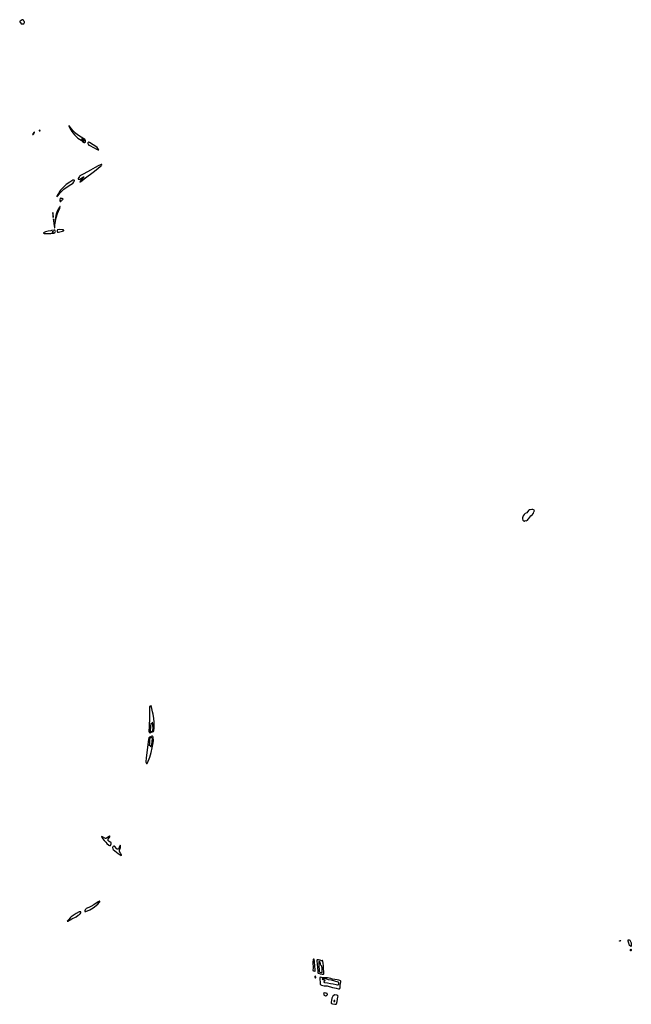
# Model space of a CAD drawing. Header units: inches. Extents: x 2737311 to 2824111, y 916180 to 1012679.
import ezdxf

# ---------------------------------------------------------------- set-up
doc = ezdxf.new("R2010")
doc.units = ezdxf.units.IN
doc.header["$MEASUREMENT"] = 0
for name, color, linetype in [('C7986', 7, 'Continuous'), ('C7987', 7, 'Continuous'), ('C7992', 7, 'Continuous'), ('C7993', 7, 'Continuous'), ('C7996', 7, 'Continuous'), ('C8901', 7, 'Continuous'), ('C8914', 7, 'Continuous'), ('C8921', 7, 'Continuous')]:
    doc.layers.add(name, color=color, linetype=linetype)

msp = doc.modelspace()

# ---------------------------------------------------------------- linework, layer by layer
at = {"layer": 'C7986', "color": 5, "elevation": 20}
for points in [[(2789051, 967451), (2789038, 967422), (2789030, 967421), (2789010, 967398), (2788978, 967342), (2788939, 967290), (2788950, 967281), (2788970, 967287), (2789010, 967333), (2789021, 967359), (2789030, 967368), (2789040, 967400), (2789050, 967411)], [(2789350, 967537), (2789323, 967530), (2789330, 967506), (2789370, 967495), (2789390, 967499), (2789389, 967530)]]:
    msp.add_lwpolyline(points, close=True, dxfattribs=at)
msp.add_lwpolyline([(2790000, 961630), (2789858, 961602), (2789702, 961558), (2789586, 961510), (2789570, 961490), (2789610, 961478), (2789671, 961471), (2789770, 961469), (2790000, 961479)], dxfattribs=at)
at = {"layer": 'C7987', "color": 5, "elevation": 20}
msp.add_lwpolyline([(2788350, 974032), (2788330, 974030), (2788306, 974014), (2788270, 973978), (2788199, 973941), (2788187, 973930), (2788180, 973910), (2788190, 973886), (2788234, 973870), (2788263, 973850), (2788255, 973830), (2788255, 973810), (2788270, 973789), (2788290, 973781), (2788310, 973782), (2788350, 973797), (2788390, 973788), (2788423, 973797), (2788452, 973828), (2788461, 973859), (2788457, 973897), (2788432, 973952), (2788399, 973999), (2788370, 974025)], close=True, dxfattribs=at)
at = {"layer": 'C7992', "color": 5, "elevation": 20}
for points in [[(2793470, 926076), (2793450, 926065), (2793390, 926026), (2793270, 925935), (2793250, 925926), (2793230, 925924), (2793182, 925942), (2793042, 926030), (2792992, 926048), (2792995, 926035), (2792992, 926030), (2793002, 926010), (2793050, 925930), (2793145, 925805), (2793238, 925698), (2793308, 925628), (2793426, 925526), (2793450, 925515), (2793490, 925508), (2793522, 925518), (2793543, 925557), (2793552, 925612), (2793544, 925664), (2793526, 925686), (2793430, 925756), (2793369, 925809), (2793355, 925830), (2793353, 925850), (2793373, 925890), (2793467, 926030), (2793481, 926070)], [(2794090, 925523), (2794021, 925399), (2793975, 925325), (2793950, 925302), (2793930, 925298), (2793910, 925305), (2793890, 925322), (2793747, 925467), (2793730, 925475), (2793710, 925474), (2793666, 925454), (2793646, 925430), (2793633, 925390), (2793643, 925310), (2793662, 925282), (2793964, 925044), (2794090, 924960), (2794150, 924930), (2794165, 924935), (2794170, 924950), (2794162, 924970), (2794130, 925030), (2794050, 925150), (2794038, 925190), (2794044, 925236), (2794094, 925390), (2794110, 925490), (2794109, 925510)], [(2792890, 922234), (2792870, 922233), (2792790, 922197), (2792531, 922029), (2792358, 921930), (2792241, 921870), (2792079, 921801), (2792060, 921780), (2792028, 921732), (2792001, 921670), (2792001, 921650), (2792012, 921632), (2792044, 921624), (2792070, 921629), (2792294, 921726), (2792396, 921784), (2792552, 921888), (2792695, 922005), (2792767, 922070), (2792855, 922170), (2792881, 922210), (2792881, 922219), (2792892, 922230)], [(2791730, 921620), (2791710, 921620), (2791674, 921606), (2791504, 921516), (2791323, 921397), (2791209, 921311), (2791144, 921256), (2791042, 921150), (2790988, 921090), (2790978, 921070), (2790990, 921058), (2791010, 921064), (2791241, 921199), (2791490, 921326), (2791610, 921410), (2791696, 921464), (2791735, 921505), (2791764, 921550), (2791772, 921570), (2791773, 921590), (2791765, 921605), (2791755, 921615)]]:
    msp.add_lwpolyline(points, close=True, dxfattribs=at)
at = {"layer": 'C7993', "color": 5}
for points, elevation in [([(2795890, 933738), (2795875, 933710), (2795870, 933688), (2795851, 933669), (2795829, 933669), (2795810, 933682), (2795801, 933630), (2795798, 933502), (2795805, 933170), (2795804, 932950), (2795800, 932850), (2795781, 932670), (2795790, 932510), (2795776, 932210), (2795778, 932190), (2795787, 932170), (2795807, 932147), (2795830, 932136), (2795850, 932133), (2795890, 932141), (2796019, 932201), (2796041, 932219), (2796055, 932245), (2796079, 932430), (2796084, 932590), (2796076, 932750), (2796057, 932970), (2796016, 933236), (2795991, 933371), (2795950, 933561), (2795910, 933701)], 20), ([(2795990, 932749), (2795970, 932729), (2795950, 932668), (2795930, 932655), (2795893, 932673), (2795889, 932670), (2795865, 932530), (2795841, 932230), (2795841, 932210), (2795850, 932191), (2795870, 932188), (2795919, 932210), (2795962, 932238), (2795990, 932248), (2796006, 932270), (2796013, 932413), (2796011, 932569), (2796009, 932630)], 40), ([(2795950, 931933), (2795898, 931922), (2795803, 931877), (2795775, 931845), (2795748, 931750), (2795674, 931110), (2795610, 930669), (2795583, 930430), (2795586, 930386), (2795590, 930381), (2795610, 930391), (2795630, 930372), (2795650, 930312), (2795655, 930325), (2795670, 930334), (2795690, 930371), (2795817, 930703), (2795903, 930970), (2795966, 931250), (2796020, 931540), (2796037, 931690), (2796025, 931870), (2796007, 931910), (2795990, 931927), (2795972, 931932)], 20), ([(2795910, 931863), (2795890, 931863), (2795850, 931845), (2795830, 931830), (2795822, 931810), (2795808, 931728), (2795799, 931530), (2795795, 931415), (2795803, 931383), (2795810, 931371), (2795830, 931378), (2795850, 931371), (2795874, 931334), (2795890, 931318), (2795910, 931365), (2795953, 931553), (2795970, 931661), (2795979, 931770), (2795966, 931810), (2795930, 931851)], 40)]:
    msp.add_lwpolyline(points, close=True, dxfattribs=dict(at, elevation=elevation))
at = {"layer": 'C7996', "color": 5}
for points, elevation in [([(2791070, 967821), (2791065, 967815), (2791070, 967781), (2791130, 967650), (2791245, 967465), (2791322, 967362), (2791404, 967264), (2791522, 967142), (2791599, 967079), (2791790, 966946), (2791877, 966877), (2791970, 966825), (2791990, 966817), (2792010, 966819), (2792037, 966843), (2792048, 966890), (2792041, 966921), (2791999, 967010), (2791888, 967070), (2791792, 967130), (2791583, 967270), (2791464, 967364), (2791303, 967523), (2791223, 967623), (2791090, 967801), (2791083, 967803)], 20), ([(2791823, 967017), (2791820, 967010), (2791839, 966999), (2791843, 966990), (2791910, 966932), (2791946, 966910), (2791970, 966902), (2791984, 966910), (2791976, 966916), (2791972, 966930), (2791957, 966950), (2791936, 966970), (2791904, 966990), (2791858, 967010)], 40), ([(2792230, 966838), (2792206, 966834), (2792195, 966825), (2792177, 966790), (2792176, 966750), (2792216, 966676), (2792242, 966662), (2792286, 966650), (2792310, 966638), (2792507, 966527), (2792730, 966411), (2792790, 966385), (2792810, 966381), (2792825, 966390), (2792817, 966410), (2792770, 966460), (2792723, 966523), (2792658, 966578), (2792502, 966682), (2792280, 966820)], 20), ([(2792970, 965521), (2792931, 965511), (2792795, 965450), (2792616, 965344), (2792342, 965198), (2791956, 964984), (2791830, 964909), (2791722, 964858), (2791684, 964816), (2791619, 964701), (2791616, 964670), (2791633, 964653), (2791670, 964648), (2791710, 964655), (2791930, 964791), (2791958, 964798), (2791970, 964790), (2791867, 964693), (2791770, 964579), (2791722, 964510), (2791722, 964502), (2791730, 964491), (2791750, 964503), (2791964, 964676), (2792571, 965129), (2792794, 965306), (2792917, 965410), (2792958, 965450), (2792991, 965490), (2792999, 965510), (2792996, 965516), (2792990, 965521)], 20), ([(2791350, 964610), (2791310, 964600), (2791117, 964483), (2790917, 964343), (2790764, 964216), (2790706, 964154), (2790635, 964065), (2790584, 964016), (2790523, 963937), (2790450, 963821), (2790390, 963711), (2790365, 963645), (2790361, 963621), (2790370, 963616), (2790382, 963638), (2790390, 963642), (2790430, 963689), (2790562, 963858), (2790608, 963912), (2790767, 964073), (2791026, 964250), (2791187, 964350), (2791280, 964400), (2791303, 964417), (2791358, 964502), (2791384, 964550), (2791391, 964570), (2791391, 964590), (2791382, 964602), (2791369, 964609)], 20), ([(2790570, 963538), (2790562, 963530), (2790536, 963450), (2790534, 963410), (2790550, 963359), (2790570, 963347), (2790590, 963347), (2790609, 963370), (2790618, 963402), (2790633, 963427), (2790690, 963447), (2790717, 963470), (2790729, 963490), (2790710, 963514), (2790670, 963533), (2790630, 963532)], 20), ([(2790130, 962706), (2790124, 962630), (2790125, 962570), (2790130, 962532), (2790142, 962510), (2790150, 962414), (2790153, 962450), (2790149, 962570)], 20), ([(2790550, 963062), (2790546, 963054), (2790530, 963045), (2790490, 962989), (2790450, 962918), (2790390, 962777), (2790350, 962664), (2790310, 962521), (2790290, 962415), (2790278, 962310), (2790270, 962288), (2790256, 962144), (2790252, 962128), (2790232, 962108), (2790210, 962118), (2790201, 962141), (2790190, 962208), (2790180, 962220), (2790176, 962236), (2790170, 962326), (2790166, 962314), (2790170, 962174), (2790179, 962150), (2790184, 962050), (2790230, 961805), (2790235, 961810), (2790239, 961830), (2790239, 961930), (2790270, 962094), (2790279, 962190), (2790325, 962395), (2790402, 962650), (2790417, 962683), (2790450, 962778), (2790533, 962967), (2790557, 963050)], 20), ([(2790150, 961579), (2790086, 961570), (2790110, 961559), (2790150, 961562), (2790170, 961568), (2790170, 961574)], 40), ([(2790504, 961696), (2790415, 961685), (2790402, 961678), (2790377, 961650), (2790373, 961630), (2790377, 961590), (2790395, 961555), (2790407, 961547), (2790423, 961543), (2790450, 961546), (2790696, 961610), (2790748, 961630), (2790777, 961650), (2790776, 961656), (2790770, 961670), (2790743, 961683), (2790674, 961694)], 20)]:
    msp.add_lwpolyline(points, close=True, dxfattribs=dict(at, elevation=elevation))
at = {"layer": 'C7996', "color": 5, "elevation": 20}
msp.add_lwpolyline([(2790000, 961479), (2790050, 961481), (2790184, 961496), (2790217, 961503), (2790242, 961518), (2790268, 961550), (2790274, 961590), (2790265, 961625), (2790237, 961657), (2790210, 961664), (2790058, 961642), (2790000, 961630)], dxfattribs=at)
at = {"layer": 'C8901', "color": 5}
for points, elevation in [([(2805450, 918841), (2805438, 918830), (2805429, 918811), (2805420, 918770), (2805408, 918668), (2805406, 918570), (2805428, 918390), (2805428, 918310), (2805406, 918187), (2805411, 918170), (2805431, 918150), (2805490, 918118), (2805510, 918114), (2805530, 918150), (2805531, 918190), (2805512, 918470), (2805492, 918650), (2805493, 918710), (2805487, 918807), (2805470, 918837)], 20), ([(2805730, 918797), (2805666, 918794), (2805652, 918788), (2805643, 918770), (2805640, 918710), (2805648, 918568), (2805676, 918330), (2805686, 918150), (2805702, 918030), (2805713, 918013), (2805730, 918003), (2805830, 917974), (2805950, 917954), (2806007, 917953), (2806030, 917960), (2806040, 917970), (2806045, 917990), (2806044, 918076), (2806022, 918310), (2806021, 918470), (2806015, 918570), (2805990, 918717), (2805970, 918746), (2805950, 918752), (2805930, 918743), (2805910, 918725), (2805890, 918728), (2805863, 918763), (2805830, 918781)], 20), ([(2805770, 918701), (2805749, 918690), (2805744, 918656), (2805760, 918470), (2805771, 918170), (2805780, 918120), (2805790, 918090), (2805811, 918070), (2805870, 918052), (2805930, 918048), (2805950, 918069), (2805951, 918089), (2805945, 918210), (2805947, 918330), (2805938, 918390), (2805930, 918416), (2805890, 918451), (2805876, 918476), (2805843, 918563), (2805810, 918676), (2805790, 918696)], 40), ([(2805550, 917840), (2805530, 917839), (2805510, 917810), (2805510, 917770), (2805524, 917750), (2805549, 917730), (2805570, 917728), (2805576, 917750), (2805563, 917810)], 20), ([(2805854, 917766), (2805830, 917765), (2805810, 917750), (2805804, 917710), (2805824, 917410), (2805833, 917373), (2805843, 917350), (2805868, 917328), (2805912, 917310), (2806070, 917269), (2806237, 917257), (2806550, 917176), (2806680, 917150), (2806770, 917119), (2806910, 917082), (2806950, 917080), (2806970, 917091), (2806982, 917110), (2807001, 917170), (2807006, 917210), (2807004, 917296), (2807033, 917410), (2807051, 917510), (2807045, 917545), (2807026, 917566), (2806990, 917580), (2806930, 917591), (2806822, 917622), (2806550, 917665), (2806450, 917693), (2806270, 917729), (2806170, 917741), (2805990, 917744)], 20), ([(2806029, 917671), (2805951, 917670), (2805958, 917650), (2806084, 917590), (2806110, 917570), (2806109, 917550), (2806070, 917530), (2806050, 917510), (2806055, 917490), (2806086, 917470), (2806270, 917441), (2806430, 917403), (2806590, 917381), (2806763, 917343), (2806850, 917328), (2806890, 917329), (2806910, 917347), (2806919, 917370), (2806928, 917428), (2806919, 917459), (2806911, 917471), (2806890, 917481), (2806490, 917591), (2806319, 917619), (2806230, 917650)], 40), ([(2806075, 916845), (2806036, 916830), (2806039, 916770), (2806055, 916730), (2806076, 916710), (2806111, 916691), (2806145, 916685), (2806170, 916688), (2806226, 916710), (2806250, 916735), (2806257, 916750), (2806259, 916770), (2806253, 916790), (2806237, 916810), (2806194, 916834), (2806150, 916843)], 20), ([(2806690, 916734), (2806590, 916687), (2806570, 916660), (2806550, 916618), (2806524, 916536), (2806494, 916406), (2806485, 916335), (2806483, 916263), (2806487, 916247), (2806503, 916230), (2806566, 916206), (2806690, 916185), (2806750, 916180), (2806770, 916185), (2806790, 916213), (2806826, 916350), (2806878, 916610), (2806882, 916650), (2806870, 916687), (2806837, 916710), (2806786, 916726)], 20), ([(2806688, 916408), (2806650, 916408), (2806631, 916370), (2806636, 916350), (2806650, 916336), (2806670, 916338), (2806690, 916354), (2806695, 916395)], 40)]:
    msp.add_lwpolyline(points, close=True, dxfattribs=dict(at, elevation=elevation))
at = {"layer": 'C8914', "color": 5, "elevation": 20}
msp.add_lwpolyline([(2818333, 945253), (2818270, 945250), (2818170, 945240), (2818116, 945224), (2818070, 945186), (2817970, 945057), (2817885, 945015), (2817838, 944982), (2817819, 944961), (2817765, 944875), (2817744, 944830), (2817726, 944766), (2817723, 944710), (2817740, 944630), (2817750, 944610), (2817778, 944590), (2817810, 944575), (2817830, 944570), (2817850, 944578), (2817883, 944597), (2817950, 944593), (2817970, 944598), (2818010, 944624), (2818060, 944680), (2818089, 944731), (2818148, 944812), (2818216, 944884), (2818285, 944930), (2818310, 944952), (2818370, 945038), (2818393, 945107), (2818413, 945150), (2818414, 945170), (2818398, 945210), (2818370, 945242)], close=True, dxfattribs=at)
at = {"layer": 'C8921', "color": 5, "elevation": -20}
for points in [[(2823430, 919888), (2823424, 919890), (2823422, 919902), (2823423, 919910), (2823430, 919918), (2823454, 919930), (2823496, 919930), (2823482, 919918), (2823480, 919910)], [(2824090, 919581), (2824063, 919603), (2824008, 919630), (2824004, 919664), (2823990, 919688), (2823982, 919722), (2823970, 919744), (2823964, 919784), (2823950, 919808), (2823943, 919843), (2823931, 919870), (2823936, 919916), (2823930, 919970), (2823970, 919974), (2823990, 919967), (2824021, 919941), (2824050, 919904), (2824110, 919790), (2824110, 919702), (2824101, 919659), (2824097, 919603)], [(2824070, 919321), (2824063, 919323), (2824061, 919330), (2824070, 919403), (2824090, 919424), (2824109, 919410), (2824111, 919391), (2824105, 919350), (2824090, 919327)]]:
    msp.add_lwpolyline(points, close=True, dxfattribs=at)

doc.saveas('drawing.dxf')
